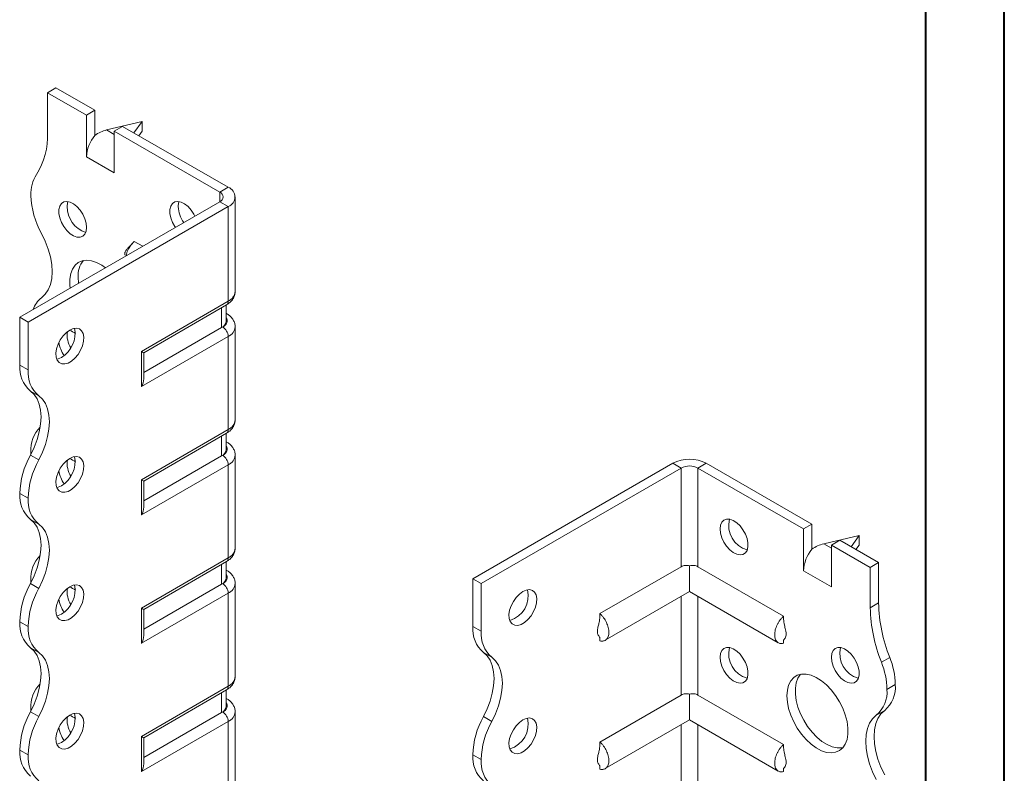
# Model space of a CAD drawing. Header units: millimetres. Extents: x 0 to 210, y 0 to 297.
# Tile 4 of 6: x 147 to 210, y 101 to 149. Entities that reach past the tile are written whole.
import ezdxf

# ---------------------------------------------------------------- set-up
doc = ezdxf.new("R2010")
doc.units = ezdxf.units.MM

msp = doc.modelspace()

# ---------------------------------------------------------------- linework, layer by layer
at = {"color": 7, "linetype": 'Continuous', "lineweight": 40}
for p, q in [((210.079, 0.215), (210.079, 297.215)), ((205.079, 5.215), (205.079, 292.215))]:
    msp.add_line(p, q, dxfattribs=at)
at = {"color": 7, "linetype": 'Continuous', "lineweight": 15}
for p, q in [((149.228, 144.07), (149.758, 144.376)), ((149.228, 144.07), (149.228, 141.506)), ((151.703, 142.641), (149.228, 144.07)), ((152.233, 142.948), (149.758, 144.376)), ((152.233, 142.948), (151.703, 142.641)), ((152.233, 141.354), (152.233, 142.948)), ((151.703, 139.988), (151.703, 142.641)), ((155.238, 142.233), (152.984, 141.697)), ((154.723, 141.51), (155.238, 142.233)), ((155.238, 142.233), (155.238, 141.621)), ((152.984, 141.697), (153.471, 141.417)), ((153.471, 141.621), (154.001, 141.927)), ((153.471, 138.967), (153.471, 141.621)), ((160.188, 137.743), (153.471, 141.621)), ((160.718, 138.049), (154.001, 141.927)), ((155.238, 141.621), (155.032, 141.332)), ((151.703, 139.988), (153.471, 138.967)), ((160.188, 137.743), (160.718, 138.049)), ((160.188, 137.743), (160.188, 137.131)), ((161.158, 131.415), (161.158, 137.437)), ((147.46, 129.783), (160.188, 137.131)), ((147.991, 129.477), (160.718, 136.824)), ((160.188, 137.131), (160.718, 136.824)), ((160.718, 130.802), (160.718, 136.824)), ((155.279, 134.296), (154.744, 134.605)), ((151.173, 132.332), (151.2, 131.942)), ((155.192, 127.612), (160.718, 130.802)), ((155.339, 127.528), (160.615, 130.574)), ((160.299, 129.131), (160.299, 130.391)), ((160.592, 129.539), (160.592, 130.56)), ((147.991, 129.477), (147.46, 129.783)), ((147.46, 126.741), (147.46, 129.783)), ((160.615, 130.011), (160.592, 130.024)), ((160.615, 130.011), (160.592, 130.022)), ((147.991, 126.435), (147.991, 129.477)), ((160.299, 129.131), (155.339, 126.268)), ((160.365, 129.169), (160.299, 129.131)), ((161.158, 123.249), (161.158, 129.169)), ((160.718, 128.557), (155.192, 125.367)), ((160.718, 122.637), (160.718, 128.557)), ((155.192, 125.367), (155.192, 127.612)), ((155.339, 125.86), (155.339, 127.528)), ((147.46, 126.741), (147.991, 126.435)), ((148.666, 124.784), (148.135, 125.09)), ((155.192, 119.447), (160.718, 122.637)), ((155.339, 119.362), (160.615, 122.408)), ((160.299, 120.966), (160.299, 122.226)), ((160.592, 121.374), (160.592, 122.395)), ((160.615, 121.845), (160.592, 121.858)), ((160.615, 121.845), (160.592, 121.856)), ((148.135, 121.007), (148.666, 120.701)), ((148.167, 121.207), (148.17, 121.072)), ((160.299, 120.966), (155.339, 118.102)), ((160.365, 121.004), (160.299, 120.966)), ((161.158, 115.084), (161.158, 121.004)), ((160.718, 120.392), (155.192, 117.201)), ((160.718, 114.472), (160.718, 120.392)), ((176.275, 113.149), (189.003, 120.496)), ((189.533, 120.19), (189.003, 120.496)), ((190.594, 120.19), (191.124, 120.496)), ((191.124, 120.496), (197.842, 116.618)), ((176.805, 112.842), (189.533, 120.19)), ((189.533, 120.19), (189.533, 113.91)), ((190.594, 113.91), (190.594, 120.19)), ((190.594, 120.19), (197.311, 116.312)), ((155.192, 117.201), (155.192, 119.447)), ((155.339, 117.694), (155.339, 119.362)), ((147.991, 118.27), (147.46, 118.576)), ((147.46, 118.575), (147.46, 118.576)), ((147.46, 118.575), (147.991, 118.269)), ((147.991, 118.269), (147.991, 118.27)), ((148.666, 116.618), (148.135, 116.925)), ((197.842, 116.618), (197.311, 116.312)), ((197.842, 115.025), (197.842, 116.618)), ((197.311, 113.658), (197.311, 116.312)), ((200.847, 115.904), (198.593, 115.368)), ((200.331, 115.181), (200.847, 115.904)), ((200.847, 115.904), (200.847, 115.291)), ((198.593, 115.368), (199.079, 115.087)), ((199.079, 115.292), (199.609, 115.598)), ((199.079, 112.638), (199.079, 115.292)), ((199.079, 115.292), (201.554, 113.863)), ((199.609, 115.598), (202.084, 114.169)), ((200.847, 115.291), (200.641, 115.002)), ((155.192, 111.282), (160.718, 114.472)), ((155.339, 111.197), (160.615, 114.243)), ((160.299, 112.8), (160.299, 114.06)), ((160.592, 113.209), (160.592, 114.229)), ((201.554, 113.863), (202.084, 114.169)), ((202.084, 114.169), (202.084, 111.605)), ((160.615, 113.68), (160.592, 113.693)), ((160.615, 113.68), (160.592, 113.691)), ((189.533, 113.91), (184.361, 110.924)), ((190.063, 113.964), (190.063, 112.326)), ((190.594, 113.91), (196.038, 110.766)), ((197.311, 113.658), (199.079, 112.638)), ((201.554, 113.863), (201.554, 111.299)), ((148.135, 112.842), (148.666, 112.535)), ((148.167, 113.041), (148.17, 112.907)), ((160.299, 112.8), (155.339, 109.937)), ((160.365, 112.839), (160.299, 112.8)), ((161.158, 106.919), (161.158, 112.838)), ((176.275, 113.149), (176.805, 112.842)), ((176.275, 110.107), (176.275, 113.149)), ((176.805, 109.801), (176.805, 112.842)), ((160.718, 112.226), (155.192, 109.036)), ((160.718, 106.306), (160.718, 112.226)), ((184.698, 109.229), (190.063, 112.326)), ((190.063, 112.326), (195.701, 109.072)), ((189.533, 112.02), (189.533, 105.744)), ((190.594, 105.744), (190.594, 112.02)), ((201.554, 111.299), (202.084, 111.605)), ((155.192, 109.036), (155.192, 111.282)), ((155.339, 109.529), (155.339, 111.197)), ((147.991, 110.104), (147.46, 110.41)), ((147.46, 110.41), (147.991, 110.104)), ((147.46, 110.41), (147.46, 110.41)), ((147.991, 110.104), (147.991, 110.104)), ((176.275, 110.107), (176.805, 109.801)), ((184.361, 109.417), (184.361, 109.195)), ((196.038, 109.255), (196.038, 109.038)), ((148.666, 108.453), (148.135, 108.759)), ((177.48, 108.149), (176.95, 108.456)), ((202.261, 107.836), (202.791, 108.142)), ((155.192, 103.116), (160.718, 106.306)), ((155.339, 103.032), (160.615, 106.077)), ((160.299, 104.635), (160.299, 105.895)), ((160.592, 105.043), (160.592, 106.064)), ((202.615, 106.106), (203.145, 106.412)), ((160.615, 105.514), (160.592, 105.528)), ((160.615, 105.514), (160.592, 105.525)), ((189.533, 105.744), (184.361, 102.758)), ((190.063, 105.798), (190.063, 104.161)), ((190.594, 105.744), (196.038, 102.601)), ((148.135, 104.676), (148.666, 104.37)), ((148.167, 104.876), (148.167, 104.736)), ((160.299, 104.635), (155.339, 101.772)), ((160.365, 104.673), (160.299, 104.635)), ((161.158, 98.753), (161.158, 104.673)), ((202.47, 104.761), (201.939, 104.455)), ((160.718, 104.061), (155.192, 100.871)), ((160.718, 98.141), (160.718, 104.061)), ((176.95, 104.373), (177.48, 104.067)), ((184.698, 101.064), (190.063, 104.161)), ((190.063, 104.161), (195.701, 100.907)), ((189.533, 103.855), (189.533, 97.579)), ((190.594, 97.579), (190.594, 103.855)), ((155.192, 100.871), (155.192, 103.116)), ((155.339, 101.363), (155.339, 103.032)), ((147.991, 101.939), (147.46, 102.245)), ((147.46, 102.244), (147.46, 102.245)), ((147.46, 102.244), (147.991, 101.938)), ((147.991, 101.938), (147.991, 101.939)), ((176.805, 101.635), (176.275, 101.941)), ((176.275, 101.941), (176.805, 101.635)), ((176.275, 101.941), (176.275, 101.941)), ((176.805, 101.635), (176.805, 101.635)), ((184.361, 101.252), (184.361, 101.03)), ((196.038, 101.089), (196.038, 100.873))]:
    msp.add_line(p, q, dxfattribs=at)
at = {"color": 7, "linetype": 'Continuous', "lineweight": 15, "flags": 128}
for points in [[(151.703, 135.497), (151.675, 135.767), (151.594, 136.051), (151.463, 136.334), (151.293, 136.595), (151.092, 136.82), (150.874, 136.994), (150.653, 137.105), (150.443, 137.148), (150.256, 137.119), (150.104, 137.02), (149.997, 136.857), (149.942, 136.641), (149.942, 136.385), (149.997, 136.106), (150.104, 135.82), (150.256, 135.546), (150.443, 135.301), (150.653, 135.1), (150.874, 134.956), (151.092, 134.879), (151.293, 134.872), (151.463, 134.936), (151.594, 135.068), (151.675, 135.259), (151.703, 135.497)], [(150.518, 137.14), (150.493, 137.061), (150.465, 136.823)], [(158.597, 136.212), (158.534, 136.334), (158.364, 136.596), (158.163, 136.821), (157.946, 136.994), (157.724, 137.106), (157.514, 137.148), (157.327, 137.119), (157.175, 137.02), (157.068, 136.858), (157.013, 136.642), (157.013, 136.386), (157.068, 136.106), (157.175, 135.82), (157.327, 135.546), (157.359, 135.498)], [(157.589, 137.141), (157.564, 137.062), (157.536, 136.824)], [(148.843, 131.024), (149.079, 131.241), (149.268, 131.521), (149.406, 131.859), (149.49, 132.246), (149.518, 132.675), (149.49, 133.137), (149.406, 133.621), (149.268, 134.118), (149.079, 134.617), (148.843, 135.107)], [(152.912, 132.93), (152.669, 133.1), (152.34, 133.274), (152.017, 133.379), (151.711, 133.414), (151.43, 133.377), (151.183, 133.268), (150.976, 133.091), (150.815, 132.852), (150.705, 132.556), (150.649, 132.213), (150.649, 131.832), (150.669, 131.636)], [(150.642, 128.966), (150.422, 128.807), (150.216, 128.594), (150.037, 128.34), (149.896, 128.062), (149.802, 127.776), (149.76, 127.5), (149.774, 127.253), (149.842, 127.049), (149.961, 126.902), (150.123, 126.82), (150.317, 126.809), (150.531, 126.869), (150.753, 126.997), (150.968, 127.184), (151.162, 127.42), (151.323, 127.688), (151.442, 127.973), (151.51, 128.255), (151.524, 128.519), (151.483, 128.746), (151.388, 128.923), (151.247, 129.039), (151.068, 129.086), (150.862, 129.061), (150.642, 128.966)], [(150.112, 127.231), (149.892, 127.136), (149.811, 127.118)], [(148.135, 125.09), (148.372, 124.873), (148.561, 124.592), (148.699, 124.255), (148.783, 123.867), (148.811, 123.438), (148.783, 122.977), (148.699, 122.492), (148.561, 121.996), (148.372, 121.497), (148.135, 121.007)], [(148.666, 120.701), (148.902, 121.191), (149.091, 121.689), (149.229, 122.186), (149.313, 122.671), (149.341, 123.132), (149.313, 123.561), (149.229, 123.949), (149.091, 124.286), (148.902, 124.566), (148.666, 124.784)], [(150.642, 120.801), (150.422, 120.642), (150.216, 120.429), (150.037, 120.175), (149.896, 119.896), (149.802, 119.61), (149.76, 119.335), (149.774, 119.088), (149.842, 118.884), (149.961, 118.736), (150.123, 118.654), (150.317, 118.643), (150.531, 118.704), (150.753, 118.831), (150.968, 119.019), (151.162, 119.254), (151.323, 119.523), (151.442, 119.807), (151.51, 120.09), (151.524, 120.353), (151.483, 120.581), (151.388, 120.758), (151.247, 120.873), (151.068, 120.92), (150.862, 120.896), (150.642, 120.801)], [(150.112, 119.066), (149.892, 118.971), (149.811, 118.953)], [(155.192, 119.447), (155.248, 119.415), (155.292, 119.389), (155.322, 119.372), (155.337, 119.363), (155.339, 119.362)], [(148.135, 116.925), (148.371, 116.707), (148.561, 116.427), (148.699, 116.09), (148.783, 115.702), (148.811, 115.273), (148.783, 114.811), (148.699, 114.327), (148.561, 113.83), (148.372, 113.332), (148.135, 112.842)], [(148.666, 112.535), (148.902, 113.025), (149.091, 113.524), (149.229, 114.021), (149.313, 114.505), (149.341, 114.967), (149.313, 115.396), (149.229, 115.783), (149.091, 116.121), (148.902, 116.401), (148.666, 116.618)], [(192.008, 116.312), (192.036, 116.55), (192.117, 116.74), (192.247, 116.872), (192.418, 116.937), (192.619, 116.93), (192.836, 116.852), (193.057, 116.708), (193.268, 116.508), (193.455, 116.263), (193.607, 115.989), (193.714, 115.703), (193.769, 115.423), (193.769, 115.167), (193.714, 114.951), (193.607, 114.789), (193.455, 114.69), (193.268, 114.661), (193.057, 114.703), (192.836, 114.815), (192.619, 114.988), (192.418, 115.213), (192.247, 115.475), (192.117, 115.757), (192.036, 116.042), (192.008, 116.312)], [(150.642, 112.635), (150.422, 112.476), (150.216, 112.263), (150.037, 112.009), (149.896, 111.731), (149.802, 111.445), (149.76, 111.17), (149.774, 110.922), (149.842, 110.718), (149.961, 110.571), (150.123, 110.489), (150.317, 110.478), (150.531, 110.538), (150.753, 110.666), (150.968, 110.854), (151.162, 111.089), (151.323, 111.357), (151.442, 111.642), (151.51, 111.925), (151.524, 112.188), (151.483, 112.415), (151.388, 112.592), (151.247, 112.708), (151.068, 112.755), (150.862, 112.73), (150.642, 112.635)], [(179.457, 112.332), (179.237, 112.173), (179.031, 111.96), (178.852, 111.706), (178.71, 111.427), (178.616, 111.141), (178.575, 110.866), (178.589, 110.619), (178.657, 110.415), (178.776, 110.267), (178.937, 110.186), (179.131, 110.174), (179.346, 110.235), (179.568, 110.363), (179.782, 110.55), (179.976, 110.785), (180.138, 111.054), (180.257, 111.338), (180.325, 111.621), (180.339, 111.885), (180.297, 112.112), (180.203, 112.289), (180.062, 112.405), (179.883, 112.451), (179.677, 112.427), (179.457, 112.332)], [(150.112, 110.9), (149.892, 110.805), (149.811, 110.787)], [(148.135, 108.759), (148.371, 108.542), (148.561, 108.262), (148.699, 107.924), (148.783, 107.537), (148.811, 107.108), (148.783, 106.646), (148.699, 106.162), (148.561, 105.665), (148.372, 105.166), (148.135, 104.676)], [(148.666, 104.37), (148.902, 104.86), (149.091, 105.359), (149.229, 105.856), (149.313, 106.34), (149.341, 106.802), (149.313, 107.231), (149.229, 107.618), (149.091, 107.955), (148.902, 108.236), (148.666, 108.453)], [(176.95, 104.373), (177.186, 104.863), (177.375, 105.361), (177.513, 105.858), (177.597, 106.342), (177.625, 106.804), (177.597, 107.233), (177.513, 107.62), (177.375, 107.958), (177.186, 108.238), (176.95, 108.456)], [(192.008, 108.146), (192.036, 108.384), (192.117, 108.575), (192.247, 108.707), (192.418, 108.771), (192.619, 108.764), (192.836, 108.687), (193.057, 108.543), (193.268, 108.342), (193.455, 108.097), (193.607, 107.823), (193.714, 107.537), (193.769, 107.258), (193.769, 107.002), (193.714, 106.786), (193.607, 106.623), (193.455, 106.524), (193.268, 106.495), (193.057, 106.538), (192.836, 106.649), (192.619, 106.823), (192.418, 107.048), (192.247, 107.309), (192.117, 107.591), (192.036, 107.876), (192.008, 108.146)], [(199.079, 108.147), (199.107, 108.385), (199.188, 108.576), (199.319, 108.707), (199.489, 108.772), (199.69, 108.765), (199.907, 108.687), (200.128, 108.544), (200.339, 108.343), (200.526, 108.098), (200.678, 107.824), (200.785, 107.538), (200.84, 107.258), (200.84, 107.003), (200.785, 106.787), (200.678, 106.624), (200.526, 106.525), (200.339, 106.496), (200.128, 106.539), (199.907, 106.65), (199.69, 106.824), (199.489, 107.048), (199.319, 107.31), (199.188, 107.592), (199.107, 107.877), (199.079, 108.147)], [(177.48, 104.067), (177.717, 104.556), (177.906, 105.055), (178.044, 105.552), (178.128, 106.036), (178.156, 106.498), (178.128, 106.927), (178.044, 107.314), (177.906, 107.652), (177.717, 107.932), (177.48, 108.149)], [(196.251, 105.697), (196.279, 106.06), (196.362, 106.381), (196.497, 106.65), (196.682, 106.859), (196.91, 107.002), (197.176, 107.075), (197.47, 107.077), (197.785, 107.006), (198.113, 106.866), (198.442, 106.659), (198.765, 106.393), (199.071, 106.074), (199.351, 105.712), (199.599, 105.318), (199.806, 104.902), (199.967, 104.477), (200.077, 104.054), (200.133, 103.646), (200.133, 103.266), (200.077, 102.922), (199.967, 102.627), (199.806, 102.387), (199.599, 102.21), (199.351, 102.102), (199.071, 102.064), (198.765, 102.099), (198.442, 102.205), (198.113, 102.379), (197.785, 102.616), (197.47, 102.91), (197.176, 103.251), (196.91, 103.631), (196.682, 104.037), (196.497, 104.459), (196.362, 104.885), (196.279, 105.301), (196.251, 105.697)], [(197.111, 107.065), (196.954, 106.829), (196.844, 106.533), (196.788, 106.19), (196.788, 105.809), (196.844, 105.401), (196.954, 104.979), (197.114, 104.553), (197.322, 104.137), (197.569, 103.743), (197.85, 103.381), (198.156, 103.062), (198.478, 102.796), (198.808, 102.59), (199.135, 102.449), (199.45, 102.379), (199.745, 102.38), (199.809, 102.391)], [(150.642, 104.47), (150.422, 104.311), (150.216, 104.098), (150.037, 103.844), (149.896, 103.565), (149.802, 103.279), (149.76, 103.004), (149.774, 102.757), (149.842, 102.553), (149.961, 102.406), (150.123, 102.324), (150.317, 102.312), (150.531, 102.373), (150.753, 102.501), (150.968, 102.688), (151.162, 102.923), (151.323, 103.192), (151.442, 103.476), (151.51, 103.759), (151.524, 104.023), (151.483, 104.25), (151.388, 104.427), (151.247, 104.543), (151.068, 104.59), (150.862, 104.565), (150.642, 104.47)], [(202.47, 104.761), (202.233, 104.543), (202.044, 104.263), (201.906, 103.925), (201.822, 103.538), (201.794, 103.109), (201.823, 102.647), (201.907, 102.163), (202.045, 101.666), (202.234, 101.167), (202.47, 100.677)], [(179.457, 104.166), (179.237, 104.008), (179.031, 103.794), (178.852, 103.541), (178.71, 103.262), (178.616, 102.976), (178.575, 102.701), (178.589, 102.453), (178.657, 102.25), (178.776, 102.102), (178.937, 102.02), (179.131, 102.009), (179.346, 102.069), (179.568, 102.197), (179.782, 102.385), (179.976, 102.62), (180.138, 102.888), (180.257, 103.173), (180.325, 103.456), (180.339, 103.719), (180.297, 103.946), (180.203, 104.124), (180.062, 104.239), (179.883, 104.286), (179.677, 104.261), (179.457, 104.166)], [(201.939, 100.371), (201.703, 100.861), (201.514, 101.36), (201.376, 101.857), (201.292, 102.341), (201.264, 102.803), (201.292, 103.232), (201.376, 103.619), (201.514, 103.957), (201.703, 104.237), (201.939, 104.455)], [(150.112, 102.735), (149.892, 102.64), (149.811, 102.622)]]:
    msp.add_lwpolyline(points, dxfattribs=at)
at = {"color": 7, "linetype": 'Continuous', "lineweight": 15}
for centre, radius, start, end in [((144.624, 141.318), 4.608, 327.74846, 2.33871), ((154.003, 139.882), 2.302, 140.22793, 177.36071), ((150.468, 137.63), 2.303, 147.74162, 182.29833), ((160.486, 137.437), 0.655, 290.78342, 69.21658), ((153.476, 137.703), 5.312, 181.78232, 209.26309), ((160.072, 137.437), 0.327, 290.78342, 69.21658), ((152.215, 136.835), 1.749, 180.39184, 251.17176), ((159.422, 136.906), 1.888, 182.4818, 215.71501), ((152.731, 132.429), 1.562, 141.86653, 183.55936), ((149.782, 129.787), 1.553, 127.23476, 161.82827), ((160.407, 131.49), 0.754, 294.37466, 354.3052), ((160.473, 130.775), 0.246, 305.01333, 6.29885), ((160.216, 129.574), 0.431, 290.26685, 29.20572), ((149.227, 128.74), 1.749, 300.39229, 11.17657), ((160.091, 129.589), 0.503, 294.37466, 354.3052), ((159.951, 128.522), 0.768, 2.60548, 57.39452), ((160.422, 129.233), 0.738, 293.67172, 355.25595), ((152.055, 128.65), 1.584, 172.42806, 211.21507), ((150.27, 127.888), 1.119, 49.55922, 71.88464), ((151.928, 128.485), 2.005, 188.89661, 214.6427), ((149.413, 126.576), 1.96, 175.16429, 229.31203), ((149.944, 126.27), 1.96, 175.16429, 229.31203), ((150.17, 121.364), 2.009, 134.71765, 184.47723), ((160.407, 123.324), 0.754, 294.37466, 354.3052), ((160.473, 122.61), 0.246, 305.01333, 6.29885), ((160.216, 121.408), 0.431, 290.26685, 29.20572), ((152.769, 118.411), 5.312, 150.73691, 178.21768), ((149.227, 120.574), 1.749, 300.39229, 11.17657), ((160.091, 121.424), 0.503, 294.37466, 354.3052), ((159.951, 120.357), 0.768, 2.60548, 57.39452), ((160.422, 121.068), 0.738, 293.67172, 355.25595), ((153.3, 118.104), 5.312, 150.73691, 178.21768), ((152.055, 120.485), 1.584, 172.42806, 211.21507), ((150.27, 119.722), 1.119, 49.55922, 71.88464), ((190.063, 118.449), 2.306, 62.60967, 117.39033), ((190.063, 119.167), 1.153, 62.60967, 117.39033), ((151.928, 120.32), 2.005, 188.89661, 214.6427), ((149.412, 118.41), 1.959, 175.16254, 229.32327), ((149.942, 118.104), 1.959, 175.16254, 229.32327), ((194.197, 116.555), 1.65, 166.69046, 253.30416), ((150.17, 113.198), 2.009, 134.71765, 184.47723), ((160.407, 115.159), 0.754, 294.37466, 354.3052), ((199.611, 113.552), 2.302, 140.22793, 177.36071), ((160.473, 114.445), 0.246, 305.01333, 6.29885), ((160.216, 113.243), 0.431, 290.26685, 29.20572), ((152.769, 110.245), 5.312, 150.73691, 178.21768), ((149.227, 112.409), 1.749, 300.39229, 11.17657), ((160.091, 113.259), 0.503, 294.37466, 354.3052), ((159.951, 112.191), 0.768, 2.60548, 57.39452), ((160.422, 112.902), 0.738, 293.67172, 355.25595), ((153.3, 109.939), 5.312, 150.73691, 178.21768), ((152.055, 112.319), 1.584, 172.42806, 211.21507), ((150.27, 111.557), 1.119, 49.55922, 71.88464), ((178.152, 112.065), 1.65, 286.69605, 13.30932), ((151.928, 112.154), 2.005, 188.89661, 214.6427), ((211.841, 111.793), 9.758, 181.10398, 201.97437), ((211.31, 111.487), 9.758, 181.10398, 201.97437), ((149.412, 110.245), 1.959, 175.16254, 229.32327), ((149.942, 109.939), 1.959, 175.16254, 229.32327), ((178.228, 109.942), 1.96, 175.16429, 229.31203), ((178.758, 109.636), 1.96, 175.16429, 229.31203), ((194.197, 108.39), 1.65, 166.69046, 253.30416), ((201.268, 108.39), 1.65, 166.69046, 253.30416), ((197.734, 106.009), 4.881, 1.13517, 21.97152), ((198.265, 106.316), 4.881, 1.13517, 21.97152), ((160.407, 106.993), 0.754, 294.37466, 354.3052), ((150.17, 105.033), 2.009, 134.72167, 184.47672), ((160.473, 106.279), 0.246, 305.01333, 6.29885), ((200.661, 105.941), 1.96, 310.68797, 4.83571), ((201.192, 106.247), 1.96, 310.68797, 4.83571), ((160.216, 105.077), 0.431, 290.26685, 29.20572), ((152.769, 102.08), 5.312, 150.73691, 178.21768), ((160.091, 105.093), 0.503, 294.37466, 354.3052), ((159.951, 104.026), 0.768, 2.60548, 57.39452), ((160.422, 104.737), 0.738, 293.67172, 355.25595), ((153.3, 101.774), 5.312, 150.73691, 178.21768), ((149.227, 104.244), 1.749, 300.39229, 11.17657), ((152.055, 104.154), 1.584, 172.42806, 211.21507), ((150.27, 103.392), 1.119, 49.55922, 71.88464), ((181.584, 101.776), 5.312, 150.73691, 178.21768), ((182.114, 101.47), 5.312, 150.73691, 178.21768), ((178.152, 103.899), 1.65, 286.69605, 13.30932), ((151.928, 103.989), 2.005, 188.89661, 214.6427), ((149.412, 102.079), 1.959, 175.16254, 229.32327), ((149.942, 101.773), 1.959, 175.16254, 229.32327), ((178.227, 101.776), 1.959, 175.16254, 229.32327), ((178.757, 101.47), 1.959, 175.16254, 229.32327)]:
    msp.add_arc(centre, radius, start, end, dxfattribs=at)
for centre, major_axis, ratio, start_param, end_param in [((152.984, 140.472), (1.39, 0.796), 0.717477, 1.181016, 1.704614), ((154.839, 127.816), (0.5, -0.289), 0.00007, 0.000041, 0.785439), ((154.839, 125.571), (0.354, 0.612), 0.577335, 4.71243, 5.497828), ((154.839, 117.406), (0.354, 0.612), 0.577335, 4.71243, 5.497828), ((198.593, 114.143), (1.39, 0.796), 0.717477, 1.181016, 1.704614), ((154.839, 111.486), (0.5, -0.289), 0.00007, 0.000041, 0.785439), ((154.839, 109.24), (0.354, 0.612), 0.577335, 4.71243, 5.497828), ((154.839, 103.32), (0.5, -0.289), 0.00007, 0.000041, 0.785439), ((154.839, 101.075), (0.354, 0.612), 0.577335, 4.71243, 5.497828)]:
    msp.add_ellipse(centre, major_axis=major_axis, ratio=ratio, start_param=start_param, end_param=end_param, dxfattribs=at)
for points, knots in [([(154.596, 134.462), (154.557, 134.415), (154.465, 134.306), (154.325, 134.181), (154.221, 134.055), (154.174, 133.969), (154.154, 133.92), (154.144, 133.887), (154.138, 133.855), (154.136, 133.824), (154.137, 133.797), (154.141, 133.772), (154.148, 133.756), (154.154, 133.755), (154.157, 133.754)], [0, 0, 0, 0, 0.188459, 0.442396, 0.654057, 0.739658, 0.773076, 0.801841, 0.828617, 0.856601, 0.888626, 0.925867, 0.96442, 1, 1, 1, 1]), ([(154.744, 134.605), (154.687, 134.55), (154.549, 134.413), (154.368, 134.132), (154.244, 133.864), (154.223, 133.72), (154.218, 133.684)], [0, 0, 0, 0, 0.225912, 0.558443, 0.890983, 1, 1, 1, 1]), ([(160.615, 130.574), (160.664, 130.604), (160.789, 130.683), (160.952, 130.839), (161.082, 131.045), (161.153, 131.241), (161.15, 131.365), (161.148, 131.412)], [0, 0, 0, 0, 0.161987, 0.410215, 0.642797, 0.866677, 1, 1, 1, 1]), ([(161.148, 129.173), (161.151, 129.208), (161.157, 129.324), (161.094, 129.512), (160.973, 129.717), (160.81, 129.885), (160.677, 129.971), (160.615, 130.011)], [0, 0, 0, 0, 0.102863, 0.333006, 0.559142, 0.792943, 1, 1, 1, 1]), ([(160.615, 122.408), (160.664, 122.439), (160.789, 122.517), (160.952, 122.674), (161.082, 122.88), (161.153, 123.076), (161.15, 123.2), (161.148, 123.246)], [0, 0, 0, 0, 0.161987, 0.410215, 0.642797, 0.866677, 1, 1, 1, 1]), ([(161.148, 121.007), (161.151, 121.043), (161.157, 121.158), (161.094, 121.347), (160.973, 121.552), (160.81, 121.72), (160.677, 121.805), (160.615, 121.845)], [0, 0, 0, 0, 0.1028632, 0.333006, 0.5591419, 0.7929433, 1, 1, 1, 1]), ([(160.615, 114.243), (160.664, 114.274), (160.789, 114.352), (160.952, 114.508), (161.082, 114.714), (161.153, 114.911), (161.15, 115.035), (161.148, 115.081)], [0, 0, 0, 0, 0.161987, 0.410215, 0.642797, 0.866677, 1, 1, 1, 1]), ([(190.063, 113.964), (190.017, 113.978), (189.969, 113.987), (189.873, 113.996), (189.826, 113.995), (189.689, 113.979), (189.604, 113.951), (189.533, 113.91)], [0, 0, 0, 0, 0.25, 0.25, 0.5, 0.5, 1, 1, 1, 1]), ([(190.594, 113.91), (190.558, 113.93), (190.52, 113.947), (190.437, 113.974), (190.392, 113.984), (190.301, 113.995), (190.254, 113.996), (190.158, 113.987), (190.11, 113.978), (190.063, 113.964)], [0, 0, 0, 0, 0.25, 0.25, 0.5, 0.5, 0.75, 0.75, 1, 1, 1, 1]), ([(161.148, 112.842), (161.151, 112.877), (161.157, 112.993), (161.094, 113.181), (160.973, 113.386), (160.81, 113.555), (160.677, 113.64), (160.615, 113.68)], [0, 0, 0, 0, 0.102863, 0.333006, 0.559142, 0.792943, 1, 1, 1, 1]), ([(184.361, 109.195), (184.401, 109.185), (184.441, 109.179), (184.517, 109.177), (184.554, 109.18), (184.623, 109.195), (184.655, 109.206), (184.716, 109.238), (184.744, 109.258), (184.795, 109.307), (184.817, 109.334), (184.856, 109.397), (184.873, 109.433), (184.899, 109.509), (184.909, 109.55), (184.923, 109.638), (184.926, 109.684), (184.926, 109.781), (184.923, 109.831), (184.91, 109.934), (184.899, 109.988), (184.859, 110.149), (184.82, 110.257), (184.719, 110.471), (184.658, 110.573), (184.554, 110.716), (184.517, 110.761), (184.441, 110.847), (184.401, 110.886), (184.361, 110.924)], [0, 0, 0, 0, 0.0625, 0.0625, 0.125, 0.125, 0.1875, 0.1875, 0.25, 0.25, 0.3125, 0.3125, 0.375, 0.375, 0.4375, 0.4375, 0.5, 0.5, 0.5625, 0.5625, 0.625, 0.625, 0.75, 0.75, 0.875, 0.875, 0.9375, 0.9375, 1, 1, 1, 1]), ([(184.361, 110.72), (184.347, 110.603), (184.324, 110.403), (184.255, 110.164), (184.214, 109.986), (184.191, 109.834), (184.197, 109.702), (184.22, 109.614), (184.258, 109.534), (184.325, 109.47), (184.348, 109.424), (184.361, 109.399)], [0, 0, 0, 0, 0.183845, 0.312711, 0.387766, 0.468607, 0.561014, 0.614242, 0.675479, 0.825899, 1, 1, 1, 1]), ([(196.038, 110.766), (195.998, 110.729), (195.958, 110.69), (195.882, 110.605), (195.845, 110.559), (195.776, 110.464), (195.744, 110.415), (195.684, 110.314), (195.655, 110.261), (195.605, 110.154), (195.582, 110.101), (195.543, 109.993), (195.526, 109.938), (195.5, 109.831), (195.49, 109.779), (195.476, 109.675), (195.473, 109.625), (195.473, 109.479), (195.486, 109.391), (195.54, 109.237), (195.579, 109.174), (195.68, 109.077), (195.741, 109.045), (195.845, 109.023), (195.881, 109.02), (195.958, 109.022), (195.998, 109.028), (196.038, 109.038)], [0, 0, 0, 0, 0.0625, 0.0625, 0.125, 0.125, 0.1875, 0.1875, 0.25, 0.25, 0.3125, 0.3125, 0.375, 0.375, 0.4375, 0.4375, 0.5, 0.5, 0.625, 0.625, 0.75, 0.75, 0.875, 0.875, 0.9375, 0.9375, 1, 1, 1, 1]), ([(196.044, 109.245), (196.046, 109.245), (196.052, 109.245), (196.101, 109.305), (196.162, 109.41), (196.203, 109.538), (196.206, 109.709), (196.164, 109.935), (196.079, 110.217), (196.053, 110.44), (196.038, 110.563)], [0, 0, 0, 0, 0.082719, 0.205131, 0.329338, 0.43478, 0.526561, 0.636523, 0.801685, 1, 1, 1, 1]), ([(160.615, 106.077), (160.664, 106.108), (160.789, 106.186), (160.952, 106.343), (161.082, 106.549), (161.153, 106.745), (161.15, 106.869), (161.148, 106.916)], [0, 0, 0, 0, 0.161987, 0.410215, 0.642797, 0.866677, 1, 1, 1, 1]), ([(161.148, 104.676), (161.151, 104.712), (161.157, 104.827), (161.094, 105.016), (160.973, 105.221), (160.81, 105.389), (160.677, 105.474), (160.615, 105.514)], [0, 0, 0, 0, 0.102863, 0.333006, 0.559142, 0.792943, 1, 1, 1, 1]), ([(190.063, 105.798), (190.017, 105.813), (189.969, 105.822), (189.873, 105.83), (189.826, 105.829), (189.689, 105.813), (189.604, 105.785), (189.533, 105.744)], [0, 0, 0, 0, 0.25, 0.25, 0.5, 0.5, 1, 1, 1, 1]), ([(190.594, 105.744), (190.559, 105.764), (190.519, 105.782), (190.436, 105.809), (190.393, 105.818), (190.255, 105.835), (190.157, 105.828), (190.063, 105.798)], [0, 0, 0, 0, 0.25, 0.25, 0.5, 0.5, 1, 1, 1, 1]), ([(184.361, 101.03), (184.401, 101.019), (184.441, 101.014), (184.517, 101.011), (184.554, 101.014), (184.623, 101.029), (184.655, 101.041), (184.716, 101.073), (184.744, 101.093), (184.795, 101.141), (184.817, 101.169), (184.856, 101.232), (184.873, 101.267), (184.899, 101.344), (184.909, 101.385), (184.923, 101.472), (184.926, 101.519), (184.926, 101.616), (184.923, 101.666), (184.91, 101.769), (184.899, 101.822), (184.859, 101.983), (184.82, 102.092), (184.719, 102.306), (184.658, 102.407), (184.554, 102.551), (184.517, 102.596), (184.441, 102.681), (184.401, 102.721), (184.361, 102.758)], [0, 0, 0, 0, 0.0625, 0.0625, 0.125, 0.125, 0.1875, 0.1875, 0.25, 0.25, 0.3125, 0.3125, 0.375, 0.375, 0.4375, 0.4375, 0.5, 0.5, 0.5625, 0.5625, 0.625, 0.625, 0.75, 0.75, 0.875, 0.875, 0.9375, 0.9375, 1, 1, 1, 1]), ([(184.361, 102.554), (184.347, 102.437), (184.324, 102.238), (184.255, 101.999), (184.214, 101.82), (184.191, 101.668), (184.197, 101.537), (184.22, 101.449), (184.258, 101.368), (184.325, 101.305), (184.348, 101.259), (184.361, 101.234)], [0, 0, 0, 0, 0.1838453, 0.3127111, 0.3877655, 0.468607, 0.5610137, 0.6142418, 0.6754793, 0.8258992, 1, 1, 1, 1]), ([(196.038, 102.601), (195.998, 102.564), (195.958, 102.524), (195.882, 102.439), (195.845, 102.394), (195.776, 102.299), (195.744, 102.25), (195.684, 102.148), (195.655, 102.095), (195.605, 101.989), (195.582, 101.936), (195.543, 101.828), (195.526, 101.773), (195.5, 101.666), (195.49, 101.613), (195.476, 101.51), (195.473, 101.459), (195.473, 101.314), (195.486, 101.225), (195.54, 101.072), (195.579, 101.009), (195.68, 100.912), (195.741, 100.88), (195.845, 100.857), (195.881, 100.854), (195.958, 100.857), (195.998, 100.862), (196.038, 100.873)], [0, 0, 0, 0, 0.0625, 0.0625, 0.125, 0.125, 0.1875, 0.1875, 0.25, 0.25, 0.3125, 0.3125, 0.375, 0.375, 0.4375, 0.4375, 0.5, 0.5, 0.625, 0.625, 0.75, 0.75, 0.875, 0.875, 0.9375, 0.9375, 1, 1, 1, 1]), ([(196.044, 101.079), (196.046, 101.079), (196.052, 101.079), (196.101, 101.139), (196.162, 101.244), (196.203, 101.372), (196.206, 101.544), (196.164, 101.77), (196.079, 102.051), (196.053, 102.275), (196.038, 102.397)], [0, 0, 0, 0, 0.082719, 0.205131, 0.329338, 0.43478, 0.526561, 0.636523, 0.801685, 1, 1, 1, 1])]:
    msp.add_open_spline(points, degree=3, knots=knots, dxfattribs=at)
for points in [[(184.361, 110.924), (184.361, 110.856), (184.361, 110.788), (184.361, 110.72)], [(196.038, 110.766), (196.038, 110.698), (196.038, 110.63), (196.038, 110.563)], [(184.361, 102.758), (184.361, 102.69), (184.361, 102.622), (184.361, 102.554)], [(196.038, 102.601), (196.038, 102.533), (196.038, 102.465), (196.038, 102.397)]]:
    msp.add_open_spline(points, degree=3, dxfattribs=at)

doc.saveas('drawing.dxf')
